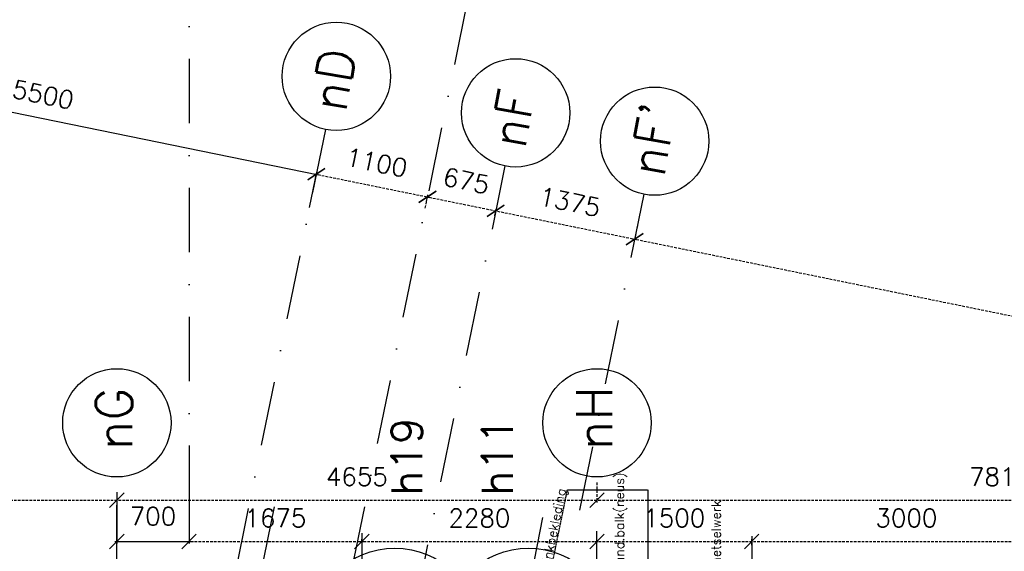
# Model space of a CAD drawing. Extents: x -33344 to 2055880, y -64816 to 121260.
# Tile 124 of 133: x 35387 to 44934, y 95229 to 100383. Entities that reach past the tile are written whole.
import ezdxf

# ---------------------------------------------------------------- set-up
doc = ezdxf.new("R2010")
doc.units = 0
doc.header["$LTSCALE"] = 50
doc.header["$MEASUREMENT"] = 0
doc.header["$PDMODE"] = 3
doc.header["$PDSIZE"] = 0.1
for name, pattern in [('DASHDOT', [1, 0.5, -0.25, 0, -0.25]), ('DASHED', [0.75, 0.5, -0.25]), ('HIDDEN2', [0.1875, 0.125, -0.0625]), ('STRAM_0WT$1$DASHDOT', [25, 12.5, -6.25, 0, -6.25])]:
    doc.linetypes.add(name, pattern=pattern)
doc.layers.get('0').update_dxf_attribs({"linetype": 'CONTINUOUS'})
doc.layers.get('DEFPOINTS').update_dxf_attribs({"linetype": 'CONTINUOUS'})
for name, color, linetype in [('_BRANDCOMPART', 6, 'DASHDOT'), ('_DETAILNUMMERS', 4, 'CONTINUOUS'), ('_DETAILNUMMERSTEKST', 4, 'CONTINUOUS'), ('A--01A1_ACEER', 1, 'CONTINUOUS'), ('A--I35A1_PLAFOND', 2, 'CONTINUOUS'), ('A--L22AC1_BINNENWAND', 1, 'HIDDEN2'), ('STRAM_0WT$0$A--L$7A-_STRA0', 1, 'STRAM_0WT$1$DASHDOT'), ('STRAM_0WT$0$A--L$7A1-_STR0', 1, 'CONTINUOUS'), ('STRAM_0WT$0$A--L$7A3-_STR0', 3, 'CONTINUOUS'), ('STRAM_0WT$0$A--L$7AC3-_STR', 3, 'STRAM_0WT$1$DASHDOT'), ('STRAM_0WT$1$A--M$1A-_F123-', 1, 'CONTINUOUS'), ('TEKST_KOZIJNMERK', 2, 'CONTINUOUS'), ('XREF', 7, 'CONTINUOUS')]:
    doc.layers.add(name, color=color, linetype=linetype)
doc.styles.add('ALFA-0_25', font='ROMANS')
doc.styles.add('HIEMSTRA', font='romans.shx')
doc.styles.add('STRAM_0WT$1$HIEMSTRA', font='romans.shx')
doc.dimstyles.new('STRAM_0WT$0$STANDARD', dxfattribs={"dimscale": 70, "dimtxt": 2.5, "dimasz": 2, "dimexe": 0.3, "dimexo": 0.3, "dimgap": 2, "dimtad": 1, "dimdec": 0, "dimzin": 0, "dimtxsty": 'STRAM_0WT$1$HIEMSTRA', "dimblk1": 'STRAM_0WT$0$_OBLIQUE', "dimblk2": 'STRAM_0WT$0$_OBLIQUE', "dimsah": 1, "dimcen": -0.09, "dimdle": 0.3, "dimclrd": 1, "dimclre": 1, "dimclrt": 4, "dimazin": 3, "dimtfac": 1, "dimtdec": 4, "dimtix": 1, "dimtofl": 0, "dimtmove": 0, "dimatfit": 3, "dimtvp": 625, "dimtolj": 1, "dimtzin": 0})

# ---------------------------------------------------------------- blocks, each defined once
blk = doc.blocks.new('A$C26D40EA6')
at = {"layer": 'A--01A1_ACEER', "linetype": 'CONTINUOUS'}
blk.add_line((5672, 7401.7), (0, 0), dxfattribs=at)
blk = doc.blocks.new('STRAM_0WT$0$_OBLIQUE')
at = {"color": 0, "linetype": 'BYBLOCK'}
blk.add_line((-0.5, -0.5), (0.5, 0.5), dxfattribs=at)
blk = doc.blocks.new('*D1850')
at = {"layer": 'DEFPOINTS', "color": 0, "linetype": 'CONTINUOUS'}
for p in [(-42815, 67391.7), (-37355.8, 66637.1), (-37425.7, 66293.9)]:
    blk.add_point(p, dxfattribs=at)
at = {"layer": 'STRAM_0WT$1$A--M$1A-_F123-', "color": 1, "linetype": 'CONTINUOUS'}
for p, q in [((-42810.8, 67412.3), (-42740.9, 67755.5)), ((-42765.7, 67739.1), (-37335.2, 66632.9)), ((-37421.5, 66314.5), (-37351.6, 66657.7))]:
    blk.add_line(p, q, dxfattribs=at)
at = {"layer": 'STRAM_0WT$1$A--M$1A-_F123-', "color": 1, "linetype": 'CONTINUOUS', "xscale": 140, "yscale": 140, "zscale": 140}
for p, rotation in [((-42745.1, 67734.9), 168.4862903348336), ((-37355.8, 66637.1), 348.4862903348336)]:
    blk.add_blockref('STRAM_0WT$0$_OBLIQUE', p, dxfattribs=dict(at, rotation=rotation))
at = {"layer": 'STRAM_0WT$1$A--M$1A-_F123-', "color": 4, "linetype": 'CONTINUOUS', "insert": (-40005, 67408.9), "char_height": 175, "attachment_point": 5, "rotation": 348.48629, "style": 'STRAM_0WT$1$HIEMSTRA'}
blk.add_mtext('\\A1;5500', dxfattribs=at)
blk = doc.blocks.new('*D1891')
at = {"color": 1, "linetype": 'BYBLOCK'}
for p, q in [((-37377.7, 66529.4), (-37351.6, 66657.7)), ((-37376.4, 66641.3), (-36257.4, 66413.4)), ((-36299.9, 66309.9), (-36273.7, 66438.1))]:
    blk.add_line(p, q, dxfattribs=at)
at = {"layer": 'DEFPOINTS', "color": 0, "linetype": 'BYBLOCK'}
for p in [(-37381.9, 66508.9), (-36277.9, 66417.5), (-36304.1, 66289.3)]:
    blk.add_point(p, dxfattribs=at)
at = {"color": 1, "linetype": 'BYBLOCK', "xscale": 140, "yscale": 140, "zscale": 140}
for p, rotation in [((-37355.8, 66637.1), 168.4862903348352), ((-36277.9, 66417.5), 348.4862903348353)]:
    blk.add_blockref('STRAM_0WT$0$_OBLIQUE', p, dxfattribs=dict(at, rotation=rotation))
at = {"color": 4, "linetype": 'BYBLOCK', "insert": (-36771.5, 66750.2), "char_height": 175, "attachment_point": 5, "rotation": 348.48629, "style": 'STRAM_0WT$1$HIEMSTRA'}
blk.add_mtext('\\A1;1100', dxfattribs=at)
blk = doc.blocks.new('*D1892')
at = {"color": 1, "linetype": 'BYBLOCK'}
for p, q in [((-39310.9, 63528.3), (-34613.8, 63528.3)), ((-39289.9, 63534.6), (-39289.9, 63507.3)), ((-34634.8, 63534.6), (-34634.8, 63507.3))]:
    blk.add_line(p, q, dxfattribs=at)
at = {"layer": 'DEFPOINTS', "color": 0, "linetype": 'BYBLOCK'}
for p in [(-39289.9, 63555.6), (-34634.8, 63555.6), (-34634.8, 63528.3)]:
    blk.add_point(p, dxfattribs=at)
at = {"color": 1, "linetype": 'BYBLOCK', "xscale": 140, "yscale": 140, "zscale": 140, "rotation": 180}
blk.add_blockref('STRAM_0WT$0$_OBLIQUE', (-39289.9, 63528.3), dxfattribs=at)
at = {"color": 1, "linetype": 'BYBLOCK', "xscale": 140, "yscale": 140, "zscale": 140}
blk.add_blockref('STRAM_0WT$0$_OBLIQUE', (-34634.8, 63528.3), dxfattribs=at)
at = {"color": 4, "linetype": 'BYBLOCK', "insert": (-36962.4, 63755.8), "char_height": 175, "attachment_point": 5, "style": 'STRAM_0WT$1$HIEMSTRA'}
blk.add_mtext('\\A1;4655', dxfattribs=at)
blk = doc.blocks.new('*D1893')
at = {"color": 1, "linetype": 'BYBLOCK'}
for p, q in [((-34634.8, 63698.8), (-34634.8, 63507.3)), ((-26819.9, 63698.8), (-26819.9, 63507.3)), ((-34655.8, 63528.3), (-26798.9, 63528.3))]:
    blk.add_line(p, q, dxfattribs=at)
at = {"layer": 'DEFPOINTS', "color": 0, "linetype": 'BYBLOCK'}
for p in [(-34634.8, 63719.8), (-26819.9, 63719.8), (-26819.9, 63528.3)]:
    blk.add_point(p, dxfattribs=at)
at = {"color": 1, "linetype": 'BYBLOCK', "xscale": 140, "yscale": 140, "zscale": 140, "rotation": 180}
blk.add_blockref('STRAM_0WT$0$_OBLIQUE', (-34634.8, 63528.3), dxfattribs=at)
at = {"color": 1, "linetype": 'BYBLOCK', "xscale": 140, "yscale": 140, "zscale": 140}
blk.add_blockref('STRAM_0WT$0$_OBLIQUE', (-26819.9, 63528.3), dxfattribs=at)
at = {"color": 4, "linetype": 'BYBLOCK', "insert": (-30727.4, 63755.8), "char_height": 175, "attachment_point": 5, "style": 'STRAM_0WT$1$HIEMSTRA'}
blk.add_mtext('\\A1;7815', dxfattribs=at)
blk = doc.blocks.new('*D1894')
at = {"color": 1, "linetype": 'BYBLOCK'}
for p, q in [((-48124.2, 63528.3), (-39268.9, 63528.3)), ((-48103.2, 63562), (-48103.2, 63507.3)), ((-39289.9, 63562), (-39289.9, 63507.3))]:
    blk.add_line(p, q, dxfattribs=at)
at = {"layer": 'DEFPOINTS', "color": 0, "linetype": 'BYBLOCK'}
for p in [(-48103.2, 63583), (-39289.9, 63583), (-39289.9, 63528.3)]:
    blk.add_point(p, dxfattribs=at)
at = {"color": 1, "linetype": 'BYBLOCK', "xscale": 140, "yscale": 140, "zscale": 140, "rotation": 180}
blk.add_blockref('STRAM_0WT$0$_OBLIQUE', (-48103.2, 63528.3), dxfattribs=at)
at = {"color": 1, "linetype": 'BYBLOCK', "xscale": 140, "yscale": 140, "zscale": 140}
blk.add_blockref('STRAM_0WT$0$_OBLIQUE', (-39289.9, 63528.3), dxfattribs=at)
at = {"color": 4, "linetype": 'BYBLOCK', "insert": (-43696.6, 63755.8), "char_height": 175, "attachment_point": 5, "style": 'STRAM_0WT$1$HIEMSTRA'}
blk.add_mtext('\\A1;8813', dxfattribs=at)
blk = doc.blocks.new('*D1898')
at = {"color": 1, "linetype": 'BYBLOCK'}
for p, q in [((-36298.5, 66421.7), (-35595.9, 66278.6)), ((-36287.9, 66368.6), (-36273.7, 66438.1)), ((-35626.5, 66233.9), (-35612.3, 66303.4))]:
    blk.add_line(p, q, dxfattribs=at)
at = {"layer": 'DEFPOINTS', "color": 0, "linetype": 'BYBLOCK'}
for p in [(-36292.1, 66348), (-35616.5, 66282.8), (-35630.7, 66213.3)]:
    blk.add_point(p, dxfattribs=at)
at = {"color": 1, "linetype": 'BYBLOCK', "xscale": 140, "yscale": 140, "zscale": 140}
for p, rotation in [((-36277.9, 66417.5), 168.4862903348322), ((-35616.5, 66282.8), 348.4862903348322)]:
    blk.add_blockref('STRAM_0WT$0$_OBLIQUE', p, dxfattribs=dict(at, rotation=rotation))
at = {"color": 4, "linetype": 'BYBLOCK', "insert": (-35901.8, 66573.1), "char_height": 175, "attachment_point": 5, "rotation": 348.48629, "style": 'STRAM_0WT$1$HIEMSTRA'}
blk.add_mtext('\\A1;675', dxfattribs=at)
blk = doc.blocks.new('*D1908')
at = {"color": 1, "linetype": 'BYBLOCK'}
for p, q in [((-35637.1, 66287), (-34248.6, 66004.2)), ((-35618, 66275.4), (-35620.7, 66262.2)), ((-34270.7, 66000.9), (-34273.4, 65987.8))]:
    blk.add_line(p, q, dxfattribs=at)
at = {"layer": 'DEFPOINTS', "color": 0, "linetype": 'BYBLOCK'}
for p in [(-35613.8, 66296), (-34269.2, 66008.4), (-34266.5, 66021.5)]:
    blk.add_point(p, dxfattribs=at)
at = {"color": 1, "linetype": 'BYBLOCK', "xscale": 140, "yscale": 140, "zscale": 140}
for p, rotation in [((-35616.5, 66282.8), 168.4862903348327), ((-34269.2, 66008.4), 348.4862903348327)]:
    blk.add_blockref('STRAM_0WT$0$_OBLIQUE', p, dxfattribs=dict(at, rotation=rotation))
at = {"color": 4, "linetype": 'BYBLOCK', "insert": (-34897.4, 66368.5), "char_height": 175, "attachment_point": 5, "rotation": 348.48629, "style": 'STRAM_0WT$1$HIEMSTRA'}
blk.add_mtext('\\A1;1375', dxfattribs=at)
blk = doc.blocks.new('*D1909')
at = {"color": 1, "linetype": 'BYBLOCK'}
for p, q in [((-34242.7, 66138.4), (-34273.4, 65987.8)), ((-34289.8, 66012.5), (-22245.1, 63559)), ((-22239.2, 63693.3), (-22269.9, 63542.7))]:
    blk.add_line(p, q, dxfattribs=at)
at = {"layer": 'DEFPOINTS', "color": 0, "linetype": 'BYBLOCK'}
for p in [(-34238.5, 66159), (-22235, 63713.9), (-22265.7, 63563.2)]:
    blk.add_point(p, dxfattribs=at)
at = {"color": 1, "linetype": 'BYBLOCK', "xscale": 140, "yscale": 140, "zscale": 140}
for p, rotation in [((-34269.2, 66008.4), 168.4862903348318), ((-22265.7, 63563.2), 348.4862903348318)]:
    blk.add_blockref('STRAM_0WT$0$_OBLIQUE', p, dxfattribs=dict(at, rotation=rotation))
at = {"color": 4, "linetype": 'BYBLOCK', "insert": (-28222, 65008.7), "char_height": 175, "attachment_point": 5, "rotation": 348.48629, "style": 'STRAM_0WT$1$HIEMSTRA'}
blk.add_mtext('\\A1;12250', dxfattribs=at)
blk = doc.blocks.new('*D1936')
at = {"layer": 'DEFPOINTS', "color": 0, "linetype": 'CONTINUOUS'}
for p in [(-39289.9, 63574.9), (-38589.9, 63574.9), (-38589.9, 63077.1)]:
    blk.add_point(p, dxfattribs=at)
at = {"layer": 'STRAM_0WT$1$A--M$1A-_F123-', "color": 1, "linetype": 'CONTINUOUS'}
for p, q in [((-39289.9, 63553.9), (-39289.9, 63056.1)), ((-38589.9, 63553.9), (-38589.9, 63056.1)), ((-39310.9, 63077.1), (-38568.9, 63077.1))]:
    blk.add_line(p, q, dxfattribs=at)
at = {"layer": 'STRAM_0WT$1$A--M$1A-_F123-', "color": 1, "linetype": 'CONTINUOUS', "xscale": 140, "yscale": 140, "zscale": 140, "rotation": 180}
blk.add_blockref('STRAM_0WT$0$_OBLIQUE', (-39289.9, 63077.1), dxfattribs=at)
at = {"layer": 'STRAM_0WT$1$A--M$1A-_F123-', "color": 1, "linetype": 'CONTINUOUS', "xscale": 140, "yscale": 140, "zscale": 140}
blk.add_blockref('STRAM_0WT$0$_OBLIQUE', (-38589.9, 63077.1), dxfattribs=at)
at = {"layer": 'STRAM_0WT$1$A--M$1A-_F123-', "color": 4, "linetype": 'CONTINUOUS', "insert": (-38939.9, 63321.2), "char_height": 175, "attachment_point": 5, "style": 'STRAM_0WT$1$HIEMSTRA'}
blk.add_mtext('\\A1;700', dxfattribs=at)
blk = doc.blocks.new('*D1937')
at = {"color": 1, "linetype": 'BYBLOCK'}
for p, q in [((-36935.9, 63128.3), (-34613.9, 63128.3)), ((-36914.9, 63128.2), (-36914.9, 63149.3)), ((-34634.9, 63128.2), (-34634.9, 63149.3))]:
    blk.add_line(p, q, dxfattribs=at)
at = {"layer": 'DEFPOINTS', "color": 0, "linetype": 'BYBLOCK'}
for p in [(-36914.9, 63107.2), (-34634.9, 63128.3), (-34634.9, 63107.2)]:
    blk.add_point(p, dxfattribs=at)
at = {"color": 1, "linetype": 'BYBLOCK', "xscale": 140, "yscale": 140, "zscale": 140, "rotation": 180}
blk.add_blockref('STRAM_0WT$0$_OBLIQUE', (-36914.9, 63128.3), dxfattribs=at)
at = {"color": 1, "linetype": 'BYBLOCK', "xscale": 140, "yscale": 140, "zscale": 140}
blk.add_blockref('STRAM_0WT$0$_OBLIQUE', (-34634.9, 63128.3), dxfattribs=at)
at = {"color": 4, "linetype": 'BYBLOCK', "insert": (-35774.9, 63355.8), "char_height": 175, "attachment_point": 5, "style": 'STRAM_0WT$1$HIEMSTRA'}
blk.add_mtext('\\A1;2280', dxfattribs=at)
blk = doc.blocks.new('*D1938')
at = {"color": 1, "linetype": 'BYBLOCK'}
for p, q in [((-34655.8, 63128.3), (-33113.9, 63128.3)), ((-34634.8, 63091.6), (-34634.8, 63149.3)), ((-33134.9, 63091.6), (-33134.9, 63149.3))]:
    blk.add_line(p, q, dxfattribs=at)
at = {"layer": 'DEFPOINTS', "color": 0, "linetype": 'BYBLOCK'}
for p in [(-33134.9, 63128.3), (-34634.8, 63070.6), (-33134.9, 63070.6)]:
    blk.add_point(p, dxfattribs=at)
at = {"color": 1, "linetype": 'BYBLOCK', "xscale": 140, "yscale": 140, "zscale": 140, "rotation": 180}
blk.add_blockref('STRAM_0WT$0$_OBLIQUE', (-34634.8, 63128.3), dxfattribs=at)
at = {"color": 1, "linetype": 'BYBLOCK', "xscale": 140, "yscale": 140, "zscale": 140}
blk.add_blockref('STRAM_0WT$0$_OBLIQUE', (-33134.9, 63128.3), dxfattribs=at)
at = {"color": 4, "linetype": 'BYBLOCK', "insert": (-33884.9, 63355.8), "char_height": 175, "attachment_point": 5, "style": 'STRAM_0WT$1$HIEMSTRA'}
blk.add_mtext('\\A1;1500', dxfattribs=at)
blk = doc.blocks.new('*D1939')
at = {"color": 1, "linetype": 'BYBLOCK'}
for p, q in [((-33155.9, 63128.3), (-30113.9, 63128.3)), ((-33134.9, 63176.5), (-33134.9, 63107.3)), ((-30134.9, 63176.5), (-30134.9, 63107.3))]:
    blk.add_line(p, q, dxfattribs=at)
at = {"layer": 'DEFPOINTS', "color": 0, "linetype": 'BYBLOCK'}
for p in [(-33134.9, 63197.5), (-30134.9, 63197.5), (-30134.9, 63128.3)]:
    blk.add_point(p, dxfattribs=at)
at = {"color": 1, "linetype": 'BYBLOCK', "xscale": 140, "yscale": 140, "zscale": 140, "rotation": 180}
blk.add_blockref('STRAM_0WT$0$_OBLIQUE', (-33134.9, 63128.3), dxfattribs=at)
at = {"color": 1, "linetype": 'BYBLOCK', "xscale": 140, "yscale": 140, "zscale": 140}
blk.add_blockref('STRAM_0WT$0$_OBLIQUE', (-30134.9, 63128.3), dxfattribs=at)
at = {"color": 4, "linetype": 'BYBLOCK', "insert": (-31634.9, 63355.8), "char_height": 175, "attachment_point": 5, "style": 'STRAM_0WT$1$HIEMSTRA'}
blk.add_mtext('\\A1;3000', dxfattribs=at)
blk = doc.blocks.new('*D1941')
at = {"color": 1, "linetype": 'BYBLOCK'}
for p, q in [((-38589.9, 63208.3), (-38589.9, 63107.3)), ((-36914.9, 63208.3), (-36914.9, 63107.3)), ((-38610.9, 63128.3), (-36893.9, 63128.3))]:
    blk.add_line(p, q, dxfattribs=at)
at = {"layer": 'DEFPOINTS', "color": 0, "linetype": 'BYBLOCK'}
for p in [(-38589.9, 63229.3), (-36914.9, 63229.3), (-36914.9, 63128.3)]:
    blk.add_point(p, dxfattribs=at)
at = {"color": 1, "linetype": 'BYBLOCK', "xscale": 140, "yscale": 140, "zscale": 140, "rotation": 180}
blk.add_blockref('STRAM_0WT$0$_OBLIQUE', (-38589.9, 63128.3), dxfattribs=at)
at = {"color": 1, "linetype": 'BYBLOCK', "xscale": 140, "yscale": 140, "zscale": 140}
blk.add_blockref('STRAM_0WT$0$_OBLIQUE', (-36914.9, 63128.3), dxfattribs=at)
at = {"color": 4, "linetype": 'BYBLOCK', "insert": (-37752.4, 63355.8), "char_height": 175, "attachment_point": 5, "style": 'STRAM_0WT$1$HIEMSTRA'}
blk.add_mtext('\\A1;1675', dxfattribs=at)
blk = doc.blocks.new('STRAM_0WT')
at = {"layer": 'STRAM_0WT$0$A--L$7A-_STRA0'}
for p, q in [((-35891.838, 68312.934), (-38143.948, 57257.004)), ((-37267.128, 67072.391), (-42080.555, 43442.586)), ((-35527.847, 66718.097), (-57057.909, -38976.081)), ((-34180.516, 66443.644), (-38993.943, 42813.838)), ((-39289.938, 9050), (-39289.938, 63702.184)), ((-34634.944, 23800), (-34634.801, 63702.184)), ((-36914.938, 63128.251), (-36914.938, 23800)), ((-33134.929, 63128.251), (-33134.939, 23800))]:
    blk.add_line(p, q, dxfattribs=at)
at = {"layer": 'STRAM_0WT$0$A--L$7A1-_STR0'}
for centre in [(-37162.337, 67586.827), (-35423.056, 67232.532), (-34075.725, 66958.079), (-39289.938, 64227.184), (-34634.8, 64227.183)]:
    blk.add_circle(centre, 525, dxfattribs=at)
at = {"layer": 'STRAM_0WT$0$A--L$7AC3-_STR'}
blk.add_line((-38589.938, 89008.057), (-38589.938, -5393.534), dxfattribs=at)
at = {"layer": 'STRAM_0WT$0$A--L$7A3-_STR0', "style": 'STRAM_0WT$1$HIEMSTRA'}
for s, rotation, p in [('nD', 80, (-37072.102, 67227.979)), ('nF', 80, (-35332.82, 66873.684)), ("nF'", 80, (-33985.489, 66599.231)), ('nG', 90, (-39142.489, 63964.868)), ('nH', 90, (-34487.352, 63964.867))]:
    blk.add_text(s, height=350, rotation=rotation, dxfattribs=at).set_placement(p)
at = {"layer": 'STRAM_0WT$1$A--M$1A-_F123-', "linetype": 'CONTINUOUS'}
for p1, p2, distance, picture, middle in [((-42815.025, 67391.745), (-37425.702, 66293.932), 350.22, '*D1850', (-40005.049, 67408.933)), ((-37381.922, 66508.855), (-36304.057, 66289.292), 130.884, '*D1891', (-36771.455, 66750.246)), ((-35613.835, 66295.97), (-34266.504, 66021.516), -13.429, '*D1908', (-34897.44, 66368.506)), ((-34238.496, 66159.01), (-22235.003, 63713.88), -153.746, '*D1909', (-28222.028, 65008.715))]:
    dim = blk.add_aligned_dim(p1=p1, p2=p2, distance=distance, dimstyle='STRAM_0WT$0$STANDARD', dxfattribs=at)
    dim.commit()
    dim.dimension.update_dxf_attribs({"geometry": picture, "text_midpoint": middle})
dim = blk.add_linear_dim(base=(-35616.515, 66282.811), p1=(-36292.091, 66348.036), p2=(-35630.674, 66213.305), angle=348.4862903, dimstyle='STRAM_0WT$0$STANDARD', dxfattribs=at)
dim.commit()
dim.dimension.update_dxf_attribs({"geometry": '*D1898', "text_midpoint": (-35901.814, 66573.098), "dimtype": 129})
for base, p1, p2, picture, middle in [((-39289.938, 63477.07), (-48103.183, 63531.81), (-39289.938, 63531.81), '*D1894', (-43696.56, 63704.57)), ((-34634.802, 63477.069), (-39289.938, 63504.44), (-34634.802, 63504.423), '*D1892', (-36962.37, 63704.569)), ((-26819.938, 63477.07), (-34634.801, 63668.659), (-26819.938, 63668.66), '*D1893', (-30727.37, 63704.57)), ((-36914.938, 63077.07), (-38589.938, 63178.076), (-36914.938, 63178.076), '*D1941', (-37752.438, 63304.57)), ((-34634.941, 63077.07), (-36914.938, 63056.011), (-34634.941, 63056.003), '*D1937', (-35774.94, 63304.57)), ((-33134.938, 63077.07), (-34634.803, 63019.381), (-33134.938, 63019.38), '*D1938', (-33884.871, 63304.57)), ((-30134.938, 63077.07), (-33134.938, 63146.296), (-30134.938, 63146.296), '*D1939', (-31634.938, 63304.57))]:
    dim = blk.add_linear_dim(base=base, p1=p1, p2=p2, dimstyle='STRAM_0WT$0$STANDARD', dxfattribs=at)
    dim.commit()
    dim.dimension.update_dxf_attribs({"geometry": picture, "text_midpoint": middle, "insert": (0, -51.181)})
dim = blk.add_linear_dim(base=(-38589.938, 63077.07), p1=(-39289.938, 63574.93), p2=(-38589.938, 63574.93), dimstyle='STRAM_0WT$0$STANDARD', dxfattribs=at)
dim.commit()
dim.dimension.update_dxf_attribs({"geometry": '*D1936', "text_midpoint": (-38939.938, 63321.153), "dimtype": 128})

msp = doc.modelspace()

# ---------------------------------------------------------------- linework, layer by layer
at = {"layer": '_BRANDCOMPART', "ltscale": 30}
msp.add_lwpolyline([(37854.3, 95658.2), (36485.1, 88935.7), (39136.8, 88935.7), (40481.5, 95658.2)], dxfattribs=at)
at = {"layer": '_DETAILNUMMERS'}
for centre in [(39024.2, 94460.4), (40320.9, 94460.4)]:
    msp.add_circle(centre, 800, dxfattribs=at)
at = {"layer": 'A--L22AC1_BINNENWAND'}
msp.add_lwpolyline([(40381.6, 94276.7), (40698.7, 95825.8), (41477.6, 95825.8), (41477.6, 94444.7)], dxfattribs=at)

# ---------------------------------------------------------------- block references
at = {"layer": 'A--I35A1_PLAFOND', "color": 2, "linetype": 'CONTINUOUS'}
msp.add_blockref('A$C26D40EA6', (43127.4, 89069), dxfattribs=at)
at = {"layer": 'XREF', "linetype": 'DASHED', "ltscale": 20}
msp.add_blockref('STRAM_0WT', (75619.4, 32246.9), dxfattribs=at)

# ---------------------------------------------------------------- texts
at = {"layer": '_DETAILNUMMERSTEKST', "style": 'ALFA-0_25'}
for s, p in [('h19', (39291.2, 95766.1)), ('h11', (40167.4, 95766.1))]:
    msp.add_text(s, height=300, rotation=90, dxfattribs=at).set_placement(p)
at = {"layer": 'TEKST_KOZIJNMERK', "style": 'HIEMSTRA'}
for s, rotation, p in [('v.k. fund.balk(neus)', 90.07785, (41247.5, 94789.8)), ('v.k. zinkbekleding', 78.56785, (40474.8, 94789.8)), ('v.k. metselwerk', 90.07785, (42185.2, 94789.8))]:
    msp.add_text(s, height=90, rotation=rotation, dxfattribs=at).set_placement(p)

doc.saveas('drawing.dxf')
